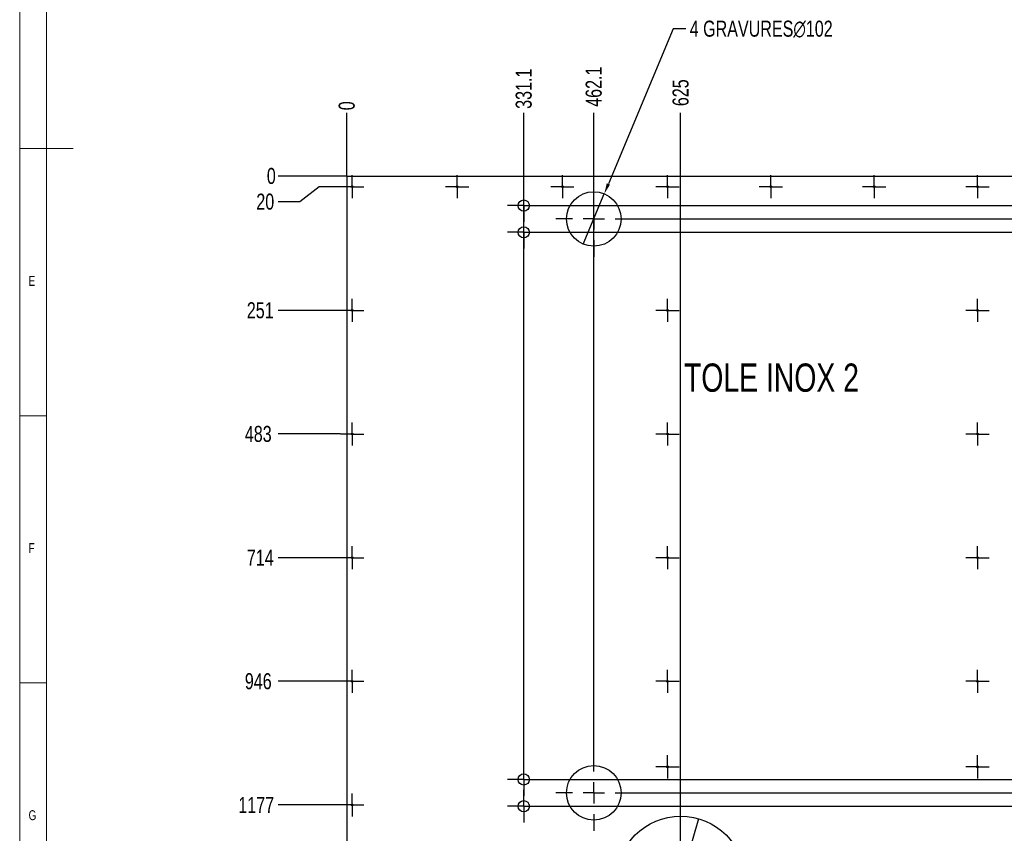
# Model space of a CAD drawing. Header units: millimetres. Extents: x 5 to 589, y 5 to 415.
# Tile 2 of 9: x 5 to 189, y 82 to 234. Entities that reach past the tile are written whole.
import ezdxf

# ---------------------------------------------------------------- set-up
doc = ezdxf.new("R2010")
doc.units = ezdxf.units.MM
doc.header["$PDSIZE"] = -1
doc.linetypes.add('CENTERX2', pattern=[20.32, 12.7, -2.54, 2.54, -2.54])
for name, color, linetype in [('COTES', 1, 'Continuous'), ('GRAVURES', 9, 'Continuous'), ('NOTES', 6, 'Continuous'), ('TRAIT-MIXTES', 3, 'CENTERX2')]:
    doc.layers.add(name, color=color, linetype=linetype)
doc.layers.add('TRAIT-FORT', color=4, linetype='Continuous', lineweight=25)
doc.styles.add('SLDTEXTSTYLE0', font='TXT', dxfattribs={"width": 0.75})
doc.dimstyles.new('SLDDIMSTYLE1', dxfattribs={"dimtxt": 3, "dimasz": 0.333333, "dimexe": 0, "dimexo": 0.0625, "dimgap": 0.75, "dimtad": 0, "dimtih": 1, "dimtoh": 1, "dimdec": 0, "dimlfac": 10, "dimrnd": 1e-09, "dimdsep": 46, "dimtxsty": 'SLDTEXTSTYLE0', "dimblk1": 'ORIGIN', "dimblk2": 'ORIGIN', "dimsah": 1, "dimcen": 0.09, "dimadec": 0, "dimazin": 2, "dimtfac": 1, "dimtdec": 0, "dimtofl": 0, "dimtmove": 0, "dimatfit": 3, "dimldrblk": 'ORIGIN', "dimfxl": 1, "dimfrac": 2, "dimtolj": 1, "dimtzin": 12, "dimarcsym": 0})
doc.dimstyles.new('SLDDIMSTYLE2', dxfattribs={"dimtxt": 3, "dimasz": 2, "dimexe": 0, "dimexo": 0.0625, "dimgap": 0.75, "dimtad": 0, "dimtih": 1, "dimtoh": 1, "dimdec": 0, "dimlfac": 10, "dimrnd": 1e-09, "dimzin": 12, "dimdsep": 46, "dimtxsty": 'SLDTEXTSTYLE0', "dimsah": 1, "dimcen": 0.09, "dimadec": 0, "dimazin": 3, "dimtfac": 1, "dimtdec": 0, "dimtofl": 0, "dimtmove": 0, "dimatfit": 3, "dimfxl": 1, "dimfrac": 2, "dimtolj": 1, "dimtzin": 12, "dimarcsym": 0})
doc.dimstyles.new('SLDDIMSTYLE3', dxfattribs={"dimtxt": 3, "dimasz": 2, "dimexe": 0, "dimexo": 0.0625, "dimgap": 0.75, "dimtad": 0, "dimtih": 1, "dimtoh": 1, "dimdec": 1, "dimlfac": 10, "dimrnd": 1e-09, "dimzin": 12, "dimdsep": 46, "dimtxsty": 'SLDTEXTSTYLE0', "dimsah": 1, "dimcen": 0.09, "dimadec": 0, "dimazin": 3, "dimtfac": 1, "dimtdec": 1, "dimtofl": 0, "dimtmove": 0, "dimatfit": 3, "dimfxl": 1, "dimfrac": 2, "dimtolj": 1, "dimtzin": 12, "dimarcsym": 0})
doc.dimstyles.new('SLDDIMSTYLE5', dxfattribs={"dimtxt": 3, "dimasz": 2, "dimexe": 0, "dimexo": 0.0625, "dimgap": 0.75, "dimtad": 0, "dimtih": 1, "dimtoh": 1, "dimdec": 0, "dimlfac": 10, "dimrnd": 1e-09, "dimzin": 12, "dimdsep": 46, "dimtxsty": 'SLDTEXTSTYLE0', "dimblk1": 'NONE', "dimsah": 1, "dimcen": 0, "dimadec": 0, "dimazin": 3, "dimtfac": 1, "dimtdec": 0, "dimtmove": 0, "dimatfit": 3, "dimldrblk": 'NONE', "dimfxl": 1, "dimfrac": 2, "dimtolj": 1, "dimtzin": 12, "dimarcsym": 0})
doc.dimstyles.new('SLDDIMSTYLE6', dxfattribs={"dimtxt": 3, "dimasz": 2, "dimexe": 0, "dimexo": 0.0625, "dimgap": 0.75, "dimtad": 0, "dimtih": 1, "dimtoh": 1, "dimdec": 0, "dimlfac": 10, "dimrnd": 1e-09, "dimzin": 12, "dimdsep": 46, "dimtxsty": 'SLDTEXTSTYLE0', "dimblk1": 'NONE', "dimsah": 1, "dimcen": 0, "dimadec": 0, "dimazin": 3, "dimtfac": 1, "dimtdec": 0, "dimtmove": 0, "dimatfit": 3, "dimldrblk": 'NONE', "dimfxl": 1, "dimfrac": 2, "dimtolj": 1, "dimtzin": 12, "dimarcsym": 0})

# ---------------------------------------------------------------- blocks, each defined once
blk = doc.blocks.new('_D_47')
at = {"layer": 'COTES', "color": 0, "lineweight": -2, "transparency": 16777216}
blk.add_line((66.19, 204.93), (66.19, 216.71), dxfattribs=at)
at = {"layer": 'Defpoints', "color": 0, "transparency": 16777216}
for p in [(66.19, 216.71), (66.19, 204.87), (66.19, 204.87)]:
    blk.add_point(p, dxfattribs=at)
at = {"layer": 'COTES', "color": 0, "transparency": 16777216, "insert": (66.19, 218.02), "char_height": 3, "attachment_point": 5, "rotation": 90, "style": 'SLDTEXTSTYLE0'}
blk.add_mtext('\\A1;0', dxfattribs=at)
blk = doc.blocks.new('_Origin')
at = {"color": 0, "linetype": 'ByBlock', "lineweight": -2}
blk.add_line((0, 0), (-1, 0), dxfattribs=at)
blk.add_circle((0, 0), 0.5, dxfattribs=at)
blk = doc.blocks.new('_D_48')
at = {"layer": 'COTES', "color": 0, "lineweight": -2, "transparency": 16777216}
blk.add_line((99.3, 95.04), (99.3, 216.71), dxfattribs=at)
at = {"layer": 'Defpoints', "color": 0, "transparency": 16777216}
for p in [(99.3, 216.71), (66.19, 204.87), (99.3, 94.98)]:
    blk.add_point(p, dxfattribs=at)
at = {"layer": 'COTES', "color": 0, "transparency": 16777216, "insert": (99.3, 221.21), "char_height": 3, "attachment_point": 5, "rotation": 90, "style": 'SLDTEXTSTYLE0'}
blk.add_mtext('\\A1;331.1', dxfattribs=at)
blk = doc.blocks.new('_D_49')
at = {"layer": 'COTES', "color": 0, "lineweight": -2, "transparency": 16777216}
blk.add_line((112.4, 96.59), (112.4, 216.71), dxfattribs=at)
at = {"layer": 'Defpoints', "color": 0, "transparency": 16777216}
for p in [(112.4, 216.71), (66.19, 204.87), (112.4, 96.53)]:
    blk.add_point(p, dxfattribs=at)
at = {"layer": 'COTES', "color": 0, "transparency": 16777216, "insert": (112.4, 221.59), "char_height": 3, "attachment_point": 5, "rotation": 90, "style": 'SLDTEXTSTYLE0'}
blk.add_mtext('\\A1;462.1', dxfattribs=at)
blk = doc.blocks.new('_D_50')
at = {"layer": 'COTES', "color": 0, "lineweight": -2, "transparency": 16777216}
blk.add_line((128.65, 87.12), (128.65, 216.71), dxfattribs=at)
at = {"layer": 'Defpoints', "color": 0, "transparency": 16777216}
for p in [(128.65, 216.71), (66.19, 204.87), (128.65, 87.06)]:
    blk.add_point(p, dxfattribs=at)
at = {"layer": 'COTES', "color": 0, "transparency": 16777216, "insert": (128.65, 220.46), "char_height": 3, "attachment_point": 5, "rotation": 90, "style": 'SLDTEXTSTYLE0'}
blk.add_mtext('\\A1;625', dxfattribs=at)
blk = doc.blocks.new('_D_51')
at = {"layer": 'COTES', "color": 0, "lineweight": -2, "transparency": 16777216}
blk.add_line((224.64, 89.49), (224.64, 216.71), dxfattribs=at)
at = {"layer": 'Defpoints', "color": 0, "transparency": 16777216}
for p in [(224.64, 216.71), (66.19, 204.87), (224.64, 89.43)]:
    blk.add_point(p, dxfattribs=at)
at = {"layer": 'COTES', "color": 0, "transparency": 16777216, "insert": (224.64, 222.71), "char_height": 3, "attachment_point": 5, "rotation": 90, "style": 'SLDTEXTSTYLE0'}
blk.add_mtext('\\A1;1584.5', dxfattribs=at)
blk = doc.blocks.new('_D_52')
at = {"layer": 'COTES', "color": 0, "lineweight": -2, "transparency": 16777216}
blk.add_line((237.74, 95.04), (237.74, 216.71), dxfattribs=at)
at = {"layer": 'Defpoints', "color": 0, "transparency": 16777216}
for p in [(237.74, 216.71), (66.19, 204.87), (237.74, 94.98)]:
    blk.add_point(p, dxfattribs=at)
at = {"layer": 'COTES', "color": 0, "transparency": 16777216, "insert": (237.74, 222.34), "char_height": 3, "attachment_point": 5, "rotation": 90, "style": 'SLDTEXTSTYLE0'}
blk.add_mtext('\\A1;1715.5', dxfattribs=at)
blk = doc.blocks.new('_D_53')
at = {"layer": 'COTES', "color": 0, "lineweight": -2, "transparency": 16777216}
blk.add_line((244.19, 204.93), (244.19, 216.71), dxfattribs=at)
at = {"layer": 'Defpoints', "color": 0, "transparency": 16777216}
for p in [(244.19, 216.71), (66.19, 204.87), (244.19, 204.87)]:
    blk.add_point(p, dxfattribs=at)
at = {"layer": 'COTES', "color": 0, "transparency": 16777216, "insert": (244.19, 221.02), "char_height": 3, "attachment_point": 5, "rotation": 90, "style": 'SLDTEXTSTYLE0'}
blk.add_mtext('\\A1;1780', dxfattribs=at)
blk = doc.blocks.new('_D_55')
at = {"layer": 'COTES', "color": 0, "lineweight": -2, "transparency": 16777216}
for p, q in [((102.41, 199.34), (251.29, 199.34)), ((251.29, 199.34), (255.29, 200.06)), ((255.29, 200.06), (259.29, 200.06))]:
    blk.add_line(p, q, dxfattribs=at)
at = {"layer": 'Defpoints', "color": 0, "transparency": 16777216}
for p in [(244.19, 204.87), (102.35, 199.34), (259.29, 200.06)]:
    blk.add_point(p, dxfattribs=at)
at = {"layer": 'COTES', "color": 0, "transparency": 16777216, "insert": (263.42, 200.06), "char_height": 3, "attachment_point": 5, "style": 'SLDTEXTSTYLE0'}
blk.add_mtext('\\A1;55.4', dxfattribs=at)
blk = doc.blocks.new('_D_56')
at = {"layer": 'COTES', "color": 0, "lineweight": -2, "transparency": 16777216}
for p, q in [((119.56, 196.84), (251.29, 196.84)), ((251.29, 196.84), (255.29, 195.25)), ((255.29, 195.25), (259.29, 195.25))]:
    blk.add_line(p, q, dxfattribs=at)
at = {"layer": 'Defpoints', "color": 0, "transparency": 16777216}
for p in [(244.19, 204.87), (119.5, 196.84), (259.29, 195.25)]:
    blk.add_point(p, dxfattribs=at)
at = {"layer": 'COTES', "color": 0, "transparency": 16777216, "insert": (263.23, 195.25), "char_height": 3, "attachment_point": 5, "style": 'SLDTEXTSTYLE0'}
blk.add_mtext('\\A1;80.3', dxfattribs=at)
blk = doc.blocks.new('_D_57')
at = {"layer": 'COTES', "color": 0, "lineweight": -2, "transparency": 16777216}
for p, q in [((102.41, 194.34), (251.29, 194.34)), ((251.29, 194.34), (255.29, 190.44)), ((255.29, 190.44), (259.29, 190.44))]:
    blk.add_line(p, q, dxfattribs=at)
at = {"layer": 'Defpoints', "color": 0, "transparency": 16777216}
for p in [(244.19, 204.87), (102.35, 194.34), (259.29, 190.44)]:
    blk.add_point(p, dxfattribs=at)
at = {"layer": 'COTES', "color": 0, "transparency": 16777216, "insert": (263.98, 190.44), "char_height": 3, "attachment_point": 5, "style": 'SLDTEXTSTYLE0'}
blk.add_mtext('\\A1;105.4', dxfattribs=at)
blk = doc.blocks.new('_D_58')
at = {"layer": 'COTES', "color": 0, "lineweight": -2, "transparency": 16777216}
for p, q in [((251.29, 91.93), (255.29, 94.24)), ((255.29, 94.24), (259.29, 94.24)), ((102.41, 91.93), (251.29, 91.93))]:
    blk.add_line(p, q, dxfattribs=at)
at = {"layer": 'Defpoints', "color": 0, "transparency": 16777216}
for p in [(244.19, 204.87), (259.29, 94.24), (102.35, 91.93)]:
    blk.add_point(p, dxfattribs=at)
at = {"layer": 'COTES', "color": 0, "transparency": 16777216, "insert": (264.92, 94.24), "char_height": 3, "attachment_point": 5, "style": 'SLDTEXTSTYLE0'}
blk.add_mtext('\\A1;1129.5', dxfattribs=at)
blk = doc.blocks.new('_D_59')
at = {"layer": 'COTES', "color": 0, "lineweight": -2, "transparency": 16777216}
for p, q in [((119.56, 89.43), (251.29, 89.43)), ((251.29, 89.43), (255.29, 89.43)), ((255.29, 89.43), (259.29, 89.43))]:
    blk.add_line(p, q, dxfattribs=at)
at = {"layer": 'Defpoints', "color": 0, "transparency": 16777216}
for p in [(244.19, 204.87), (119.5, 89.43), (259.29, 89.43)]:
    blk.add_point(p, dxfattribs=at)
at = {"layer": 'COTES', "color": 0, "transparency": 16777216, "insert": (264.92, 89.43), "char_height": 3, "attachment_point": 5, "style": 'SLDTEXTSTYLE0'}
blk.add_mtext('\\A1;1154.4', dxfattribs=at)
blk = doc.blocks.new('_D_60')
at = {"layer": 'COTES', "color": 0, "lineweight": -2, "transparency": 16777216}
for p, q in [((102.41, 86.93), (251.29, 86.93)), ((251.29, 86.93), (255.29, 84.62)), ((255.29, 84.62), (259.29, 84.62))]:
    blk.add_line(p, q, dxfattribs=at)
at = {"layer": 'Defpoints', "color": 0, "transparency": 16777216}
for p in [(244.19, 204.87), (102.35, 86.93), (259.29, 84.62)]:
    blk.add_point(p, dxfattribs=at)
at = {"layer": 'COTES', "color": 0, "transparency": 16777216, "insert": (264.92, 84.62), "char_height": 3, "attachment_point": 5, "style": 'SLDTEXTSTYLE0'}
blk.add_mtext('\\A1;1179.5', dxfattribs=at)
blk = doc.blocks.new('_D_61')
at = {"layer": 'COTES', "color": 0, "lineweight": -2, "transparency": 16777216}
blk.add_line((142.71, 73.06), (259.29, 73.06), dxfattribs=at)
at = {"layer": 'Defpoints', "color": 0, "transparency": 16777216}
for p in [(244.19, 204.87), (142.65, 73.06), (259.29, 73.06)]:
    blk.add_point(p, dxfattribs=at)
at = {"layer": 'COTES', "color": 0, "transparency": 16777216, "insert": (264.54, 73.06), "char_height": 3, "attachment_point": 5, "style": 'SLDTEXTSTYLE0'}
blk.add_mtext('\\A1;1318.1', dxfattribs=at)
blk = doc.blocks.new('_D_63')
at = {"layer": 'COTES', "color": 0, "lineweight": -2, "transparency": 16777216}
blk.add_line((66.13, 204.87), (53.38, 204.87), dxfattribs=at)
at = {"layer": 'Defpoints', "color": 0, "transparency": 16777216}
for p in [(53.38, 204.87), (66.19, 204.87), (66.19, 204.87)]:
    blk.add_point(p, dxfattribs=at)
at = {"layer": 'COTES', "color": 0, "transparency": 16777216, "insert": (52.07, 204.87), "char_height": 3, "attachment_point": 5, "style": 'SLDTEXTSTYLE0'}
blk.add_mtext('\\A1;0', dxfattribs=at)
blk = doc.blocks.new('_D_64')
at = {"layer": 'COTES', "color": 0, "lineweight": -2, "transparency": 16777216}
for p, q in [((61.02, 202.87), (57.38, 200.06)), ((64.96, 202.87), (61.02, 202.87)), ((57.38, 200.06), (53.38, 200.06))]:
    blk.add_line(p, q, dxfattribs=at)
at = {"layer": 'Defpoints', "color": 0, "transparency": 16777216}
for p in [(66.19, 204.87), (65.02, 202.87), (53.38, 200.06)]:
    blk.add_point(p, dxfattribs=at)
at = {"layer": 'COTES', "color": 0, "transparency": 16777216, "insert": (50.94, 200.06), "char_height": 3, "attachment_point": 5, "style": 'SLDTEXTSTYLE0'}
blk.add_mtext('\\A1;20', dxfattribs=at)
blk = doc.blocks.new('_D_65')
at = {"layer": 'COTES', "color": 0, "lineweight": -2, "transparency": 16777216}
blk.add_line((64.96, 179.73), (53.38, 179.73), dxfattribs=at)
at = {"layer": 'Defpoints', "color": 0, "transparency": 16777216}
for p in [(66.19, 204.87), (53.38, 179.73), (65.02, 179.73)]:
    blk.add_point(p, dxfattribs=at)
at = {"layer": 'COTES', "color": 0, "transparency": 16777216, "insert": (50, 179.73), "char_height": 3, "attachment_point": 5, "style": 'SLDTEXTSTYLE0'}
blk.add_mtext('\\A1;251', dxfattribs=at)
blk = doc.blocks.new('_D_66')
at = {"layer": 'COTES', "color": 0, "lineweight": -2, "transparency": 16777216}
blk.add_line((64.96, 156.59), (53.38, 156.59), dxfattribs=at)
at = {"layer": 'Defpoints', "color": 0, "transparency": 16777216}
for p in [(66.19, 204.87), (53.38, 156.59), (65.02, 156.59)]:
    blk.add_point(p, dxfattribs=at)
at = {"layer": 'COTES', "color": 0, "transparency": 16777216, "insert": (49.63, 156.59), "char_height": 3, "attachment_point": 5, "style": 'SLDTEXTSTYLE0'}
blk.add_mtext('\\A1;483', dxfattribs=at)
blk = doc.blocks.new('_D_67')
at = {"layer": 'COTES', "color": 0, "lineweight": -2, "transparency": 16777216}
blk.add_line((64.96, 133.44), (53.38, 133.44), dxfattribs=at)
at = {"layer": 'Defpoints', "color": 0, "transparency": 16777216}
for p in [(66.19, 204.87), (53.38, 133.44), (65.02, 133.44)]:
    blk.add_point(p, dxfattribs=at)
at = {"layer": 'COTES', "color": 0, "transparency": 16777216, "insert": (50, 133.44), "char_height": 3, "attachment_point": 5, "style": 'SLDTEXTSTYLE0'}
blk.add_mtext('\\A1;714', dxfattribs=at)
blk = doc.blocks.new('_D_68')
at = {"layer": 'COTES', "color": 0, "lineweight": -2, "transparency": 16777216}
blk.add_line((64.96, 110.3), (53.38, 110.3), dxfattribs=at)
at = {"layer": 'Defpoints', "color": 0, "transparency": 16777216}
for p in [(66.19, 204.87), (53.38, 110.3), (65.02, 110.3)]:
    blk.add_point(p, dxfattribs=at)
at = {"layer": 'COTES', "color": 0, "transparency": 16777216, "insert": (49.63, 110.3), "char_height": 3, "attachment_point": 5, "style": 'SLDTEXTSTYLE0'}
blk.add_mtext('\\A1;946', dxfattribs=at)
blk = doc.blocks.new('_D_69')
at = {"layer": 'COTES', "color": 0, "lineweight": -2, "transparency": 16777216}
blk.add_line((67.13, 87.16), (53.38, 87.16), dxfattribs=at)
at = {"layer": 'Defpoints', "color": 0, "transparency": 16777216}
for p in [(66.19, 204.87), (53.38, 87.16), (67.19, 87.16)]:
    blk.add_point(p, dxfattribs=at)
at = {"layer": 'COTES', "color": 0, "transparency": 16777216, "insert": (49.25, 87.16), "char_height": 3, "attachment_point": 5, "style": 'SLDTEXTSTYLE0'}
blk.add_mtext('\\A1;1177', dxfattribs=at)
blk = doc.blocks.new('_D_70')
at = {"layer": 'COTES', "color": 0, "lineweight": -2, "transparency": 16777216}
blk.add_line((64.96, 64.01), (53.38, 64.01), dxfattribs=at)
at = {"layer": 'Defpoints', "color": 0, "transparency": 16777216}
for p in [(66.19, 204.87), (53.38, 64.01), (65.02, 64.01)]:
    blk.add_point(p, dxfattribs=at)
at = {"layer": 'COTES', "color": 0, "transparency": 16777216, "insert": (49.07, 64.01), "char_height": 3, "attachment_point": 5, "style": 'SLDTEXTSTYLE0'}
blk.add_mtext('\\A1;1409', dxfattribs=at)
blk = doc.blocks.new('_D_71')
at = {"layer": 'COTES', "color": 0, "lineweight": -2, "transparency": 16777216}
for p, q in [((57.38, 44.68), (53.38, 44.68)), ((61.02, 40.87), (57.38, 44.68)), ((64.96, 40.87), (61.02, 40.87))]:
    blk.add_line(p, q, dxfattribs=at)
at = {"layer": 'Defpoints', "color": 0, "transparency": 16777216}
for p in [(66.19, 204.87), (53.38, 44.68), (65.02, 40.87)]:
    blk.add_point(p, dxfattribs=at)
at = {"layer": 'COTES', "color": 0, "transparency": 16777216, "insert": (49.07, 44.68), "char_height": 3, "attachment_point": 5, "style": 'SLDTEXTSTYLE0'}
blk.add_mtext('\\A1;1640', dxfattribs=at)
blk = doc.blocks.new('_D_72')
at = {"layer": 'COTES', "color": 0, "lineweight": -2, "transparency": 16777216}
blk.add_line((66.13, 39.87), (53.38, 39.87), dxfattribs=at)
at = {"layer": 'Defpoints', "color": 0, "transparency": 16777216}
for p in [(66.19, 204.87), (53.38, 39.87), (66.19, 39.87)]:
    blk.add_point(p, dxfattribs=at)
at = {"layer": 'COTES', "color": 0, "transparency": 16777216, "insert": (49.07, 39.87), "char_height": 3, "attachment_point": 5, "style": 'SLDTEXTSTYLE0'}
blk.add_mtext('\\A1;1650', dxfattribs=at)
blk = doc.blocks.new('_D_73')
at = {"layer": 'COTES', "color": 0, "lineweight": -2, "transparency": 16777216}
for p, q in [((127.27, 232.45), (115.13, 203.39)), ((129.59, 232.45), (127.27, 232.45)), ((110.43, 192.13), (114.36, 201.54))]:
    blk.add_line(p, q, dxfattribs=at)
at = {"layer": 'COTES', "color": 0, "transparency": 16777216}
blk.add_solid([(114.83, 203.52), (115.44, 203.26), (114.36, 201.54)], dxfattribs=at)
at = {"layer": 'Defpoints', "color": 0, "transparency": 16777216}
for p in [(114.36, 201.54), (110.43, 192.13)]:
    blk.add_point(p, dxfattribs=at)
at = {"layer": 'COTES', "color": 0, "transparency": 16777216, "insert": (130.34, 233.95), "char_height": 3, "attachment_point": 1, "style": 'SLDTEXTSTYLE0'}
blk.add_mtext('\\A1;4 GRAVURES∅102', dxfattribs=at)
blk = doc.blocks.new('_None')
blk = doc.blocks.new('_D_74')
at = {"layer": 'COTES', "color": 0, "lineweight": -2, "transparency": 16777216}
for p, q in [((131.96, 84.59), (125.34, 61.52)), ((112.73, 17.56), (124.79, 59.6)), ((108.05, 17.56), (112.73, 17.56))]:
    blk.add_line(p, q, dxfattribs=at)
at = {"layer": 'COTES', "color": 0, "transparency": 16777216}
blk.add_solid([(124.47, 59.69), (125.11, 59.51), (125.34, 61.52)], dxfattribs=at)
at = {"layer": 'Defpoints', "color": 0, "transparency": 16777216}
for p in [(131.96, 84.59), (125.34, 61.52)]:
    blk.add_point(p, dxfattribs=at)
at = {"layer": 'COTES', "color": 0, "transparency": 16777216, "insert": (81.43, 19.06), "char_height": 3, "attachment_point": 1, "style": 'SLDTEXTSTYLE0'}
blk.add_mtext('\\A1;DECOUPSE∅240', dxfattribs=at)
blk = doc.blocks.new('SW_CENTERMARKSYMBOL_38')
at = {"layer": 'TRAIT-MIXTES', "color": 0}
for p, q in [((0, 2), (0, 2.17)), ((0, 0), (0, 2)), ((-2, 0), (-2.17, 0)), ((0, 0), (-2, 0)), ((0, 0), (0, -2)), ((0, 0), (2, 0)), ((2, 0), (2.17, 0)), ((0, -2), (0, -2.17))]:
    blk.add_line(p, q, dxfattribs=at)
blk = doc.blocks.new('SW_CENTERMARKSYMBOL_39')
at = {"layer": 'TRAIT-MIXTES', "color": 0}
for p, q in [((0, 2), (0, 2.17)), ((0, 0), (0, 2)), ((-2, 0), (-2.17, 0)), ((0, 0), (-2, 0)), ((0, 0), (0, -2)), ((0, 0), (2, 0)), ((2, 0), (2.17, 0)), ((0, -2), (0, -2.17))]:
    blk.add_line(p, q, dxfattribs=at)
blk = doc.blocks.new('SW_CENTERMARKSYMBOL_40')
at = {"layer": 'TRAIT-MIXTES', "color": 0}
for p, q in [((0, 2), (0, 2.17)), ((0, 0), (0, 2)), ((-2, 0), (-2.17, 0)), ((0, 0), (-2, 0)), ((0, 0), (0, -2)), ((0, 0), (2, 0)), ((2, 0), (2.17, 0)), ((0, -2), (0, -2.17))]:
    blk.add_line(p, q, dxfattribs=at)
blk = doc.blocks.new('SW_CENTERMARKSYMBOL_41')
at = {"layer": 'TRAIT-MIXTES', "color": 0}
for p, q in [((0, 2), (0, 2.17)), ((0, 0), (0, 2)), ((-2, 0), (-2.17, 0)), ((0, 0), (-2, 0)), ((0, 0), (0, -2)), ((0, 0), (2, 0)), ((2, 0), (2.17, 0)), ((0, -2), (0, -2.17))]:
    blk.add_line(p, q, dxfattribs=at)
blk = doc.blocks.new('SW_CENTERMARKSYMBOL_42')
at = {"layer": 'TRAIT-MIXTES', "color": 0}
for p, q in [((0, 2), (0, 2.17)), ((0, 0), (0, 2)), ((-2, 0), (-2.17, 0)), ((0, 0), (-2, 0)), ((0, 0), (0, -2)), ((0, 0), (2, 0)), ((2, 0), (2.17, 0)), ((0, -2), (0, -2.17))]:
    blk.add_line(p, q, dxfattribs=at)
blk = doc.blocks.new('SW_CENTERMARKSYMBOL_43')
at = {"layer": 'TRAIT-MIXTES', "color": 0}
for p, q in [((0, 2), (0, 2.17)), ((0, 0), (0, 2)), ((-2, 0), (-2.17, 0)), ((0, 0), (-2, 0)), ((0, 0), (0, -2)), ((0, 0), (2, 0)), ((2, 0), (2.17, 0)), ((0, -2), (0, -2.17))]:
    blk.add_line(p, q, dxfattribs=at)
blk = doc.blocks.new('SW_CENTERMARKSYMBOL_44')
at = {"layer": 'TRAIT-MIXTES', "color": 0}
for p, q in [((0, 2), (0, 2.17)), ((0, 0), (0, 2)), ((-2, 0), (-2.17, 0)), ((0, 0), (-2, 0)), ((0, 0), (0, -2)), ((0, 0), (2, 0)), ((2, 0), (2.17, 0)), ((0, -2), (0, -2.17))]:
    blk.add_line(p, q, dxfattribs=at)
blk = doc.blocks.new('SW_CENTERMARKSYMBOL_45')
at = {"layer": 'TRAIT-MIXTES', "color": 0}
for p, q in [((0, 2), (0, 2.17)), ((0, 0), (0, 2)), ((-2, 0), (-2.17, 0)), ((0, 0), (-2, 0)), ((0, 0), (0, -2)), ((0, 0), (2, 0)), ((2, 0), (2.17, 0)), ((0, -2), (0, -2.17))]:
    blk.add_line(p, q, dxfattribs=at)
blk = doc.blocks.new('SW_CENTERMARKSYMBOL_46')
at = {"layer": 'TRAIT-MIXTES', "color": 0}
for p, q in [((0, 2), (0, 2.17)), ((0, 0), (0, 2)), ((-2, 0), (-2.17, 0)), ((0, 0), (-2, 0)), ((0, 0), (0, -2)), ((0, 0), (2, 0)), ((2, 0), (2.17, 0)), ((0, -2), (0, -2.17))]:
    blk.add_line(p, q, dxfattribs=at)
blk = doc.blocks.new('SW_CENTERMARKSYMBOL_47')
at = {"layer": 'TRAIT-MIXTES', "color": 0}
for p, q in [((0, 2), (0, 2.17)), ((0, 0), (0, 2)), ((-2, 0), (-2.17, 0)), ((0, 0), (-2, 0)), ((0, 0), (0, -2)), ((0, 0), (2, 0)), ((2, 0), (2.17, 0)), ((0, -2), (0, -2.17))]:
    blk.add_line(p, q, dxfattribs=at)
blk = doc.blocks.new('SW_CENTERMARKSYMBOL_48')
at = {"layer": 'TRAIT-MIXTES', "color": 0}
for p, q in [((0, 2), (0, 2.17)), ((0, 0), (0, 2)), ((-2, 0), (-2.17, 0)), ((0, 0), (-2, 0)), ((0, 0), (0, -2)), ((0, 0), (2, 0)), ((2, 0), (2.17, 0)), ((0, -2), (0, -2.17))]:
    blk.add_line(p, q, dxfattribs=at)
blk = doc.blocks.new('SW_CENTERMARKSYMBOL_58')
at = {"layer": 'TRAIT-MIXTES', "color": 0}
for p, q in [((0, 2), (0, 2.17)), ((0, 0), (0, 2)), ((-2, 0), (-2.17, 0)), ((0, 0), (-2, 0)), ((0, 0), (0, -2)), ((0, 0), (2, 0)), ((2, 0), (2.17, 0)), ((0, -2), (0, -2.17))]:
    blk.add_line(p, q, dxfattribs=at)
blk = doc.blocks.new('SW_CENTERMARKSYMBOL_59')
at = {"layer": 'TRAIT-MIXTES', "color": 0}
for p, q in [((0, 4), (0, 7.1)), ((0, 0), (0, 2)), ((-4, 0), (-7.1, 0)), ((0, 0), (-2, 0)), ((0, 0), (0, -2)), ((0, 0), (2, 0)), ((4, 0), (7.1, 0)), ((0, -4), (0, -7.1))]:
    blk.add_line(p, q, dxfattribs=at)
blk = doc.blocks.new('SW_CENTERMARKSYMBOL_60')
at = {"layer": 'TRAIT-MIXTES', "color": 0}
for p, q in [((0, 4), (0, 14)), ((0, 0), (0, 2)), ((-4, 0), (-14, 0)), ((0, 0), (-2, 0)), ((0, 0), (0, -2)), ((0, 0), (2, 0)), ((4, 0), (14, 0)), ((0, -4), (0, -14))]:
    blk.add_line(p, q, dxfattribs=at)
blk = doc.blocks.new('SW_CENTERMARKSYMBOL_62')
at = {"layer": 'TRAIT-MIXTES', "color": 0}
for p, q in [((0, 2), (0, 3.05)), ((0, 0), (0, 2)), ((-2, 0), (-3.05, 0)), ((0, 0), (-2, 0)), ((0, 0), (0, -2)), ((0, 0), (2, 0)), ((2, 0), (3.05, 0)), ((0, -2), (0, -3.05))]:
    blk.add_line(p, q, dxfattribs=at)
blk = doc.blocks.new('SW_CENTERMARKSYMBOL_63')
at = {"layer": 'TRAIT-MIXTES', "color": 0}
for p, q in [((0, 2), (0, 3.05)), ((0, 0), (0, 2)), ((-2, 0), (-3.05, 0)), ((0, 0), (-2, 0)), ((0, 0), (0, -2)), ((0, 0), (2, 0)), ((2, 0), (3.05, 0)), ((0, -2), (0, -3.05))]:
    blk.add_line(p, q, dxfattribs=at)
blk = doc.blocks.new('SW_CENTERMARKSYMBOL_64')
at = {"layer": 'TRAIT-MIXTES', "color": 0}
for p, q in [((0, 4), (0, 7.1)), ((0, 0), (0, 2)), ((-4, 0), (-7.1, 0)), ((0, 0), (-2, 0)), ((0, 0), (0, -2)), ((0, 0), (2, 0)), ((4, 0), (7.1, 0)), ((0, -4), (0, -7.1))]:
    blk.add_line(p, q, dxfattribs=at)
blk = doc.blocks.new('SW_CENTERMARKSYMBOL_67')
at = {"layer": 'TRAIT-MIXTES', "color": 0}
for p, q in [((0, 2), (0, 2.17)), ((0, 0), (0, 2)), ((-2, 0), (-2.17, 0)), ((0, 0), (-2, 0)), ((0, 0), (0, -2)), ((0, 0), (2, 0)), ((2, 0), (2.17, 0)), ((0, -2), (0, -2.17))]:
    blk.add_line(p, q, dxfattribs=at)
blk = doc.blocks.new('SW_CENTERMARKSYMBOL_68')
at = {"layer": 'TRAIT-MIXTES', "color": 0}
for p, q in [((0, 2), (0, 2.17)), ((0, 0), (0, 2)), ((-2, 0), (-2.17, 0)), ((0, 0), (-2, 0)), ((0, 0), (0, -2)), ((0, 0), (2, 0)), ((2, 0), (2.17, 0)), ((0, -2), (0, -2.17))]:
    blk.add_line(p, q, dxfattribs=at)
blk = doc.blocks.new('SW_CENTERMARKSYMBOL_69')
at = {"layer": 'TRAIT-MIXTES', "color": 0}
for p, q in [((0, 2), (0, 2.17)), ((0, 0), (0, 2)), ((-2, 0), (-2.17, 0)), ((0, 0), (-2, 0)), ((0, 0), (0, -2)), ((0, 0), (2, 0)), ((2, 0), (2.17, 0)), ((0, -2), (0, -2.17))]:
    blk.add_line(p, q, dxfattribs=at)
blk = doc.blocks.new('SW_CENTERMARKSYMBOL_75')
at = {"layer": 'TRAIT-MIXTES', "color": 0}
for p, q in [((0, 2), (0, 2.17)), ((0, 0), (0, 2)), ((-2, 0), (-2.17, 0)), ((0, 0), (-2, 0)), ((0, 0), (0, -2)), ((0, 0), (2, 0)), ((2, 0), (2.17, 0)), ((0, -2), (0, -2.17))]:
    blk.add_line(p, q, dxfattribs=at)
blk = doc.blocks.new('SW_CENTERMARKSYMBOL_76')
at = {"layer": 'TRAIT-MIXTES', "color": 0}
for p, q in [((0, 2), (0, 2.17)), ((0, 0), (0, 2)), ((-2, 0), (-2.17, 0)), ((0, 0), (-2, 0)), ((0, 0), (0, -2)), ((0, 0), (2, 0)), ((2, 0), (2.17, 0)), ((0, -2), (0, -2.17))]:
    blk.add_line(p, q, dxfattribs=at)
blk = doc.blocks.new('SW_CENTERMARKSYMBOL_77')
at = {"layer": 'TRAIT-MIXTES', "color": 0}
for p, q in [((0, 2), (0, 2.17)), ((0, 0), (0, 2)), ((-2, 0), (-2.17, 0)), ((0, 0), (-2, 0)), ((0, 0), (0, -2)), ((0, 0), (2, 0)), ((2, 0), (2.17, 0)), ((0, -2), (0, -2.17))]:
    blk.add_line(p, q, dxfattribs=at)
blk = doc.blocks.new('SW_CENTERMARKSYMBOL_78')
at = {"layer": 'TRAIT-MIXTES', "color": 0}
for p, q in [((0, 2), (0, 2.17)), ((0, 0), (0, 2)), ((-2, 0), (-2.17, 0)), ((0, 0), (-2, 0)), ((0, 0), (0, -2)), ((0, 0), (2, 0)), ((2, 0), (2.17, 0)), ((0, -2), (0, -2.17))]:
    blk.add_line(p, q, dxfattribs=at)
blk = doc.blocks.new('SW_CENTERMARKSYMBOL_79')
at = {"layer": 'TRAIT-MIXTES', "color": 0}
for p, q in [((0, 2), (0, 2.17)), ((0, 0), (0, 2)), ((-2, 0), (-2.17, 0)), ((0, 0), (-2, 0)), ((0, 0), (0, -2)), ((0, 0), (2, 0)), ((2, 0), (2.17, 0)), ((0, -2), (0, -2.17))]:
    blk.add_line(p, q, dxfattribs=at)
blk = doc.blocks.new('SW_CENTERMARKSYMBOL_80')
at = {"layer": 'TRAIT-MIXTES', "color": 0}
for p, q in [((0, 2), (0, 2.17)), ((0, 0), (0, 2)), ((-2, 0), (-2.17, 0)), ((0, 0), (-2, 0)), ((0, 0), (0, -2)), ((0, 0), (2, 0)), ((2, 0), (2.17, 0)), ((0, -2), (0, -2.17))]:
    blk.add_line(p, q, dxfattribs=at)
blk = doc.blocks.new('SW_CENTERMARKSYMBOL_81')
at = {"layer": 'TRAIT-MIXTES', "color": 0}
for p, q in [((0, 2), (0, 3.05)), ((0, 0), (0, 2)), ((-2, 0), (-3.05, 0)), ((0, 0), (-2, 0)), ((0, 0), (0, -2)), ((0, 0), (2, 0)), ((2, 0), (3.05, 0)), ((0, -2), (0, -3.05))]:
    blk.add_line(p, q, dxfattribs=at)
blk = doc.blocks.new('SW_CENTERMARKSYMBOL_82')
at = {"layer": 'TRAIT-MIXTES', "color": 0}
for p, q in [((0, 2), (0, 3.05)), ((0, 0), (0, 2)), ((-2, 0), (-3.05, 0)), ((0, 0), (-2, 0)), ((0, 0), (0, -2)), ((0, 0), (2, 0)), ((2, 0), (3.05, 0)), ((0, -2), (0, -3.05))]:
    blk.add_line(p, q, dxfattribs=at)
blk = doc.blocks.new('SW_CENTERMARKSYMBOL_91')
at = {"layer": 'TRAIT-MIXTES', "color": 0}
for p, q in [((0, 2), (0, 2.17)), ((0, 0), (0, 2)), ((-2, 0), (-2.17, 0)), ((0, 0), (-2, 0)), ((0, 0), (0, -2)), ((0, 0), (2, 0)), ((2, 0), (2.17, 0)), ((0, -2), (0, -2.17))]:
    blk.add_line(p, q, dxfattribs=at)

msp = doc.modelspace()

# ---------------------------------------------------------------- linework, layer by layer
at = {"lineweight": 18}
for p, q in [((5, 415), (5, 5)), ((10, 410), (10, 10)), ((5, 210), (15, 210)), ((10, 160), (5, 160)), ((5, 110), (10, 110))]:
    msp.add_line(p, q, dxfattribs=at)
at = {"layer": 'GRAVURES', "lineweight": 25}
for centre in [(112.399, 196.837), (112.399, 89.427)]:
    msp.add_circle(centre, 5.1, dxfattribs=at)
at = {"layer": 'TRAIT-FORT', "lineweight": 25}
for q in [(66.189, 39.872), (244.189, 204.871)]:
    msp.add_line((66.189, 204.871), q, dxfattribs=at)
for centre, radius in [((67.189, 202.871), 0.17), ((86.856, 202.871), 0.17), ((106.523, 202.871), 0.17), ((126.189, 202.871), 0.17), ((145.523, 202.871), 0.17), ((164.856, 202.871), 0.17), ((184.189, 202.871), 0.17), ((99.298, 199.336), 1.05), ((99.298, 194.336), 1.05), ((67.189, 179.728), 0.17), ((126.189, 179.728), 0.17), ((184.189, 179.728), 0.17), ((67.189, 156.586), 0.17), ((126.189, 156.586), 0.17), ((184.189, 156.586), 0.17), ((67.189, 133.443), 0.17), ((126.189, 133.443), 0.17), ((184.189, 133.443), 0.17), ((67.189, 110.3), 0.17), ((126.189, 110.3), 0.17), ((184.189, 110.3), 0.17), ((126.189, 94.3), 0.17), ((184.189, 94.3), 0.17), ((99.298, 91.926), 1.05), ((67.189, 87.158), 0.17), ((99.298, 86.926), 1.05), ((128.649, 73.057), 12)]:
    msp.add_circle(centre, radius, dxfattribs=at)

# ---------------------------------------------------------------- block references
at = {"layer": 'TRAIT-MIXTES'}
for name, p in [('SW_CENTERMARKSYMBOL_69', (67.189, 202.871)), ('SW_CENTERMARKSYMBOL_79', (86.856, 202.871)), ('SW_CENTERMARKSYMBOL_80', (106.523, 202.871)), ('SW_CENTERMARKSYMBOL_76', (126.189, 202.871)), ('SW_CENTERMARKSYMBOL_77', (145.523, 202.871)), ('SW_CENTERMARKSYMBOL_78', (164.856, 202.871)), ('SW_CENTERMARKSYMBOL_75', (184.189, 202.871)), ('SW_CENTERMARKSYMBOL_59', (112.399, 196.837)), ('SW_CENTERMARKSYMBOL_81', (99.298, 199.336)), ('SW_CENTERMARKSYMBOL_82', (99.298, 194.336)), ('SW_CENTERMARKSYMBOL_45', (67.189, 179.728)), ('SW_CENTERMARKSYMBOL_44', (126.189, 179.728)), ('SW_CENTERMARKSYMBOL_58', (184.189, 179.728)), ('SW_CENTERMARKSYMBOL_46', (67.189, 156.586)), ('SW_CENTERMARKSYMBOL_43', (126.189, 156.586)), ('SW_CENTERMARKSYMBOL_38', (184.189, 156.586)), ('SW_CENTERMARKSYMBOL_47', (67.189, 133.443)), ('SW_CENTERMARKSYMBOL_42', (126.189, 133.443)), ('SW_CENTERMARKSYMBOL_39', (184.189, 133.443)), ('SW_CENTERMARKSYMBOL_48', (67.189, 110.3)), ('SW_CENTERMARKSYMBOL_41', (126.189, 110.3)), ('SW_CENTERMARKSYMBOL_40', (184.189, 110.3)), ('SW_CENTERMARKSYMBOL_64', (112.399, 89.427)), ('SW_CENTERMARKSYMBOL_68', (126.189, 94.3)), ('SW_CENTERMARKSYMBOL_67', (184.189, 94.3)), ('SW_CENTERMARKSYMBOL_63', (99.298, 91.926)), ('SW_CENTERMARKSYMBOL_91', (67.189, 87.158)), ('SW_CENTERMARKSYMBOL_62', (99.298, 86.926)), ('SW_CENTERMARKSYMBOL_60', (128.649, 73.057))]:
    msp.add_blockref(name, p, dxfattribs=at)

# ---------------------------------------------------------------- texts
at = {"layer": 'NOTES', "attachment_point": 1, "style": 'SLDTEXTSTYLE0'}
for s, insert, char_height in [('E', (6.667, 186.168), 1.852), ('TOLE INOX 2', (129.271, 169.784), 5.29167), ('F', (6.667, 136.168), 1.852), ('G', (6.667, 86.168), 1.852)]:
    msp.add_mtext(s, dxfattribs=dict(at, insert=insert, char_height=char_height))

# ---------------------------------------------------------------- dimensions: what is measured, and where the dimension line sits
at = {"layer": 'COTES'}
for p1, p2, text, dimstyle, picture, middle in [((110.434, 192.131), (114.364, 201.543), '4 GRAVURES<>', 'SLDDIMSTYLE5', '_D_73', (145.523, 232.45)), ((131.959, 84.591), (125.34, 61.522), 'DECOUPSE<>', 'SLDDIMSTYLE6', '_D_74', (94.367, 17.561))]:
    dim = msp.add_diameter_dim_2p(p1=p1, p2=p2, text=text, dimstyle=dimstyle, dxfattribs=at)
    dim.commit()
    dim.dimension.update_dxf_attribs({"geometry": picture, "text_midpoint": middle, "dimtype": 163})
for feature_location, offset, dtype, origin, dimstyle, picture, middle in [((224.639, 89.427), (0, 127.283), 1, (66.189, 204.871), 'SLDDIMSTYLE3', '_D_51', (224.639, 222.71)), ((237.738, 94.976), (0, 121.734), 1, (66.189, 204.871), 'SLDDIMSTYLE3', '_D_52', (237.738, 222.335)), ((112.399, 96.527), (0, 120.183), 1, (66.189, 204.871), 'SLDDIMSTYLE3', '_D_49', (112.399, 221.585)), ((99.298, 94.976), (0, 121.734), 1, (66.189, 204.871), 'SLDDIMSTYLE3', '_D_48', (99.298, 221.21)), ((244.189, 204.871), (0, 11.839), 1, (66.189, 204.871), 'SLDDIMSTYLE3', '_D_53', (244.189, 221.023)), ((128.649, 87.057), (0, 129.653), 1, (66.189, 204.871), 'SLDDIMSTYLE2', '_D_50', (128.649, 220.46)), ((66.189309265, 204.871146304), (0, 11.83899228), 1, (66.189309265, 204.871146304), 'SLDDIMSTYLE1', '_D_47', (66.189309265, 218.022638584)), ((66.189309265, 204.871146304), (-12.811626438, 0), 0, (66.189309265, 204.871146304), 'SLDDIMSTYLE1', '_D_63', (52.065182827, 204.871146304)), ((65.019, 64.015), (-11.642, 0), 0, (66.189, 204.871), 'SLDDIMSTYLE2', '_D_70', (49.065, 64.015)), ((65.019, 40.872), (-11.642, 3.81), 0, (66.189, 204.871), 'SLDDIMSTYLE2', '_D_71', (49.065, 44.682)), ((66.189, 39.872), (-12.812, 0), 0, (66.189, 204.871), 'SLDDIMSTYLE2', '_D_72', (49.065, 39.872)), ((67.189, 87.158), (-13.812, 0), 0, (66.189, 204.871), 'SLDDIMSTYLE2', '_D_69', (49.253, 87.158)), ((65.019, 156.586), (-11.642, 0), 0, (66.189, 204.871), 'SLDDIMSTYLE2', '_D_66', (49.628, 156.586)), ((65.019, 110.3), (-11.642, 0), 0, (66.189, 204.871), 'SLDDIMSTYLE2', '_D_68', (49.628, 110.3)), ((65.019, 179.728), (-11.642, 0), 0, (66.189, 204.871), 'SLDDIMSTYLE2', '_D_65', (50.003, 179.728)), ((65.019, 133.443), (-11.642, 0), 0, (66.189, 204.871), 'SLDDIMSTYLE2', '_D_67', (50.003, 133.443)), ((65.019, 202.871), (-11.642, -2.81), 0, (66.189, 204.871), 'SLDDIMSTYLE2', '_D_64', (50.94, 200.061)), ((102.3483, 199.336), (156.9464, 0.7251), 0, (244.1893, 204.8711), 'SLDDIMSTYLE3', '_D_55', (263.4197, 200.061)), ((102.3483, 194.336), (156.9464, -3.8952), 0, (244.1893, 204.8711), 'SLDDIMSTYLE3', '_D_57', (263.9822, 190.4408)), ((102.3483, 91.926), (156.9464, 2.3101), 0, (244.1893, 204.8711), 'SLDDIMSTYLE3', '_D_58', (264.9197, 94.2361)), ((102.3483, 86.926), (156.9464, -2.3101), 0, (244.1893, 204.8711), 'SLDDIMSTYLE3', '_D_60', (264.9197, 84.6158)), ((119.499, 196.837), (139.795, -1.586), 0, (244.189, 204.871), 'SLDDIMSTYLE3', '_D_56', (263.232, 195.251)), ((119.499, 89.427), (139.795, -0.001), 0, (244.189, 204.871), 'SLDDIMSTYLE3', '_D_59', (264.92, 89.426)), ((142.649, 73.057), (116.645, 0), 0, (244.189, 204.871), 'SLDDIMSTYLE3', '_D_61', (264.545, 73.057))]:
    dim = msp.add_ordinate_dim(feature_location=feature_location, offset=offset, dtype=dtype, origin=origin, dimstyle=dimstyle, dxfattribs=at)
    dim.commit()
    dim.dimension.update_dxf_attribs({"geometry": picture, "text_midpoint": middle})

doc.saveas('drawing.dxf')
